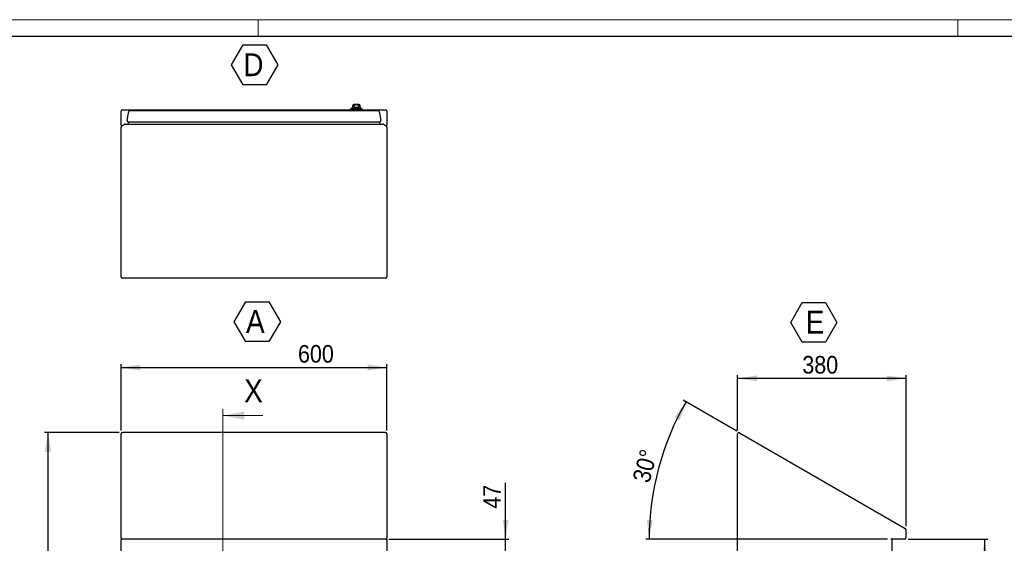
# Model space of a CAD drawing. Header units: millimetres. Extents: x 0 to 6308, y -1 to 4454.
# Tile 5 of 6: x 2615 to 4837, y 3272 to 4454. Entities that reach past the tile are written whole.
import ezdxf

# ---------------------------------------------------------------- set-up
doc = ezdxf.new("R2010")
doc.units = ezdxf.units.MM
doc.header["$LTSCALE"] = 7.5
doc.layers.add('SLD-0', color=7, linetype='Continuous')
doc.styles.add('SLDTEXTSTYLE3', font='GOTHIC.TTF', dxfattribs={"width": 0.913})
doc.dimstyles.new('SLDDIMSTYLE1', dxfattribs={"dimtxt": 39.6875, "dimasz": 43.65625, "dimexe": 0, "dimexo": 0.0625, "dimgap": 9.921875, "dimtad": 1, "dimdec": 0, "dimrnd": 1e-09, "dimzin": 12, "dimdsep": 46, "dimtxsty": 'SLDTEXTSTYLE3', "dimsah": 1, "dimcen": 0.09, "dimadec": 0, "dimazin": 3, "dimtfac": 1, "dimtdec": 0, "dimtmove": 0, "dimatfit": 0, "dimfxl": 1, "dimfrac": 2, "dimtolj": 1, "dimtzin": 12, "dimarcsym": 0})
doc.dimstyles.new('SLDDIMSTYLE3', dxfattribs={"dimtxt": 39.6875, "dimasz": 43.65625, "dimexe": 0, "dimexo": 0.0625, "dimgap": 9.921875, "dimtad": 1, "dimrnd": 1e-09, "dimzin": 12, "dimdsep": 46, "dimtxsty": 'SLDTEXTSTYLE3', "dimsah": 1, "dimcen": 0.09, "dimadec": 0, "dimazin": 3, "dimtfac": 1, "dimtofl": 0, "dimtmove": 0, "dimatfit": 3, "dimfxl": 1, "dimfrac": 2, "dimtolj": 1, "dimtzin": 12, "dimarcsym": 0})
doc.dimstyles.new('SLDDIMSTYLE4', dxfattribs={"dimtxt": 39.6875, "dimasz": 43.65625, "dimexe": 0, "dimexo": 0.0625, "dimgap": 9.921875, "dimtad": 1, "dimdec": 4, "dimlfac": 7.5, "dimzin": 12, "dimdsep": 46, "dimtxsty": 'SLDTEXTSTYLE3', "dimsah": 1, "dimcen": 0.09, "dimazin": 3, "dimtfac": 1, "dimtofl": 0, "dimtmove": 0, "dimatfit": 3, "dimfxl": 1, "dimfrac": 2, "dimtolj": 1, "dimtzin": 12, "dimarcsym": 0})

# ---------------------------------------------------------------- blocks, each defined once
blk = doc.blocks.new('_D_2')
at = {"layer": 'SLD-0'}
for p, q in [((3712.1, 3281.2), (3712.1, 3408.9)), ((3448.8, 3281.2), (3719.6, 3281.2)), ((3712.1, 3233.8), (3712.1, 3281.2)), ((3332.8, 3233.8), (3719.6, 3233.8)), ((3712.1, 3233.8), (3712.1, 3149.8))]:
    blk.add_line(p, q, dxfattribs=at)
for points in [[(3712.1, 3281.2), (3718.8, 3324.9), (3705.4, 3324.9)], [(3712.1, 3233.8), (3705.4, 3190.1), (3718.8, 3190.1)]]:
    blk.add_solid(points, dxfattribs=at)
at = {"layer": 'SLD-0', "insert": (3661.4, 3350.3), "char_height": 39.69, "attachment_point": 1, "rotation": 90, "style": 'SLDTEXTSTYLE3'}
blk.add_mtext('47', dxfattribs=at)
blk = doc.blocks.new('_D_6')
at = {"layer": 'SLD-0'}
for p, q in [((2839.8, 3522.2), (2671.8, 3522.2)), ((2679.3, 3522.2), (2679.3, 1681.2)), ((2839.8, 1681.2), (2671.8, 1681.2))]:
    blk.add_line(p, q, dxfattribs=at)
for points in [[(2679.3, 3522.2), (2672.5, 3478.5), (2686, 3478.5)], [(2679.3, 1681.2), (2686, 1724.9), (2672.5, 1724.9)]]:
    blk.add_solid(points, dxfattribs=at)
at = {"layer": 'SLD-0', "insert": (2628.6, 2543.1), "char_height": 39.69, "attachment_point": 1, "rotation": 90, "style": 'SLDTEXTSTYLE3'}
blk.add_mtext('1841', dxfattribs=at)
blk = doc.blocks.new('_D_7')
at = {"layer": 'SLD-0'}
for p, q in [((2844.3, 3526.7), (2844.3, 3676.6)), ((2844.3, 3669.1), (3444.3, 3669.1)), ((3444.3, 3526.7), (3444.3, 3676.6))]:
    blk.add_line(p, q, dxfattribs=at)
for points in [[(2844.3, 3669.1), (2887.9, 3662.4), (2887.9, 3675.8)], [(3444.3, 3669.1), (3400.6, 3675.8), (3400.6, 3662.4)]]:
    blk.add_solid(points, dxfattribs=at)
at = {"layer": 'SLD-0', "insert": (3243.5, 3719.8), "char_height": 39.69, "attachment_point": 1, "style": 'SLDTEXTSTYLE3'}
blk.add_mtext('600', dxfattribs=at)
blk = doc.blocks.new('SW_NOTE_0_7')
at = {"layer": 'SLD-0', "color": 0}
for p, q in [((-26.6, 39.6), (-0.6, 84.7)), ((-0.6, 84.7), (51.5, 84.7)), ((51.5, 84.7), (77.6, 39.6)), ((-0.6, -5.5), (-26.6, 39.6)), ((77.6, 39.6), (51.5, -5.5)), ((51.5, -5.5), (-0.6, -5.5))]:
    blk.add_line(p, q, dxfattribs=at)
at = {"layer": 'SLD-0', "color": 0, "insert": (0, 65.9), "char_height": 51.6, "attachment_point": 1, "style": 'SLDTEXTSTYLE3'}
blk.add_mtext('A', dxfattribs=at)
blk = doc.blocks.new('_D_8')
at = {"layer": 'SLD-0'}
for p, q in [((4235.6, 3526.7), (4235.6, 3651.9)), ((4615.6, 3644.4), (4235.6, 3644.4)), ((4615.6, 3310.8), (4615.6, 3651.9))]:
    blk.add_line(p, q, dxfattribs=at)
for points in [[(4235.6, 3644.4), (4279.2, 3637.7), (4279.2, 3651.1)], [(4615.6, 3644.4), (4571.9, 3651.1), (4571.9, 3637.7)]]:
    blk.add_solid(points, dxfattribs=at)
at = {"layer": 'SLD-0', "insert": (4381.6, 3695.1), "char_height": 39.69, "attachment_point": 1, "style": 'SLDTEXTSTYLE3'}
blk.add_mtext('380', dxfattribs=at)
blk = doc.blocks.new('_D_9')
at = {"layer": 'SLD-0'}
for p, q in [((4620.1, 3281.2), (4800.5, 3281.2)), ((4793, 3281.2), (4793, 1681.2)), ((4588.1, 1681.2), (4800.5, 1681.2))]:
    blk.add_line(p, q, dxfattribs=at)
for points in [[(4793, 3281.2), (4786.3, 3237.5), (4799.7, 3237.5)], [(4793, 1681.2), (4799.7, 1724.9), (4786.3, 1724.9)]]:
    blk.add_solid(points, dxfattribs=at)
at = {"layer": 'SLD-0', "insert": (4742.3, 2422.6), "char_height": 39.69, "attachment_point": 1, "rotation": 90, "style": 'SLDTEXTSTYLE3'}
blk.add_mtext('1600', dxfattribs=at)
blk = doc.blocks.new('_D_10')
at = {"layer": 'SLD-0'}
for p, q in [((4233.6, 3525.5), (4112.6, 3595.4)), ((4574, 3281.2), (4028.5, 3281.2))]:
    blk.add_line(p, q, dxfattribs=at)
blk.add_arc((4656.8, 3281.2), 620.8, 150, 180, dxfattribs=at)
for points in [[(4119.1, 3591.6), (4092.7, 3556.2), (4104.6, 3549.9)], [(4036, 3281.2), (4044.2, 3324.6), (4030.8, 3325.1)]]:
    blk.add_solid(points, dxfattribs=at)
at = {"layer": 'SLD-0', "insert": (3997.8, 3416.5), "char_height": 39.69, "attachment_point": 1, "rotation": 75, "style": 'SLDTEXTSTYLE3'}
blk.add_mtext('30°', dxfattribs=at)
blk = doc.blocks.new('SW_NOTE_0_8')
at = {"layer": 'SLD-0', "color": 0}
for p, q in [((-33.6, 39.6), (-7.6, 84.7)), ((-7.6, 84.7), (44.5, 84.7)), ((44.5, 84.7), (70.5, 39.6)), ((-7.6, -5.5), (-33.6, 39.6)), ((70.5, 39.6), (44.5, -5.5)), ((44.5, -5.5), (-7.6, -5.5))]:
    blk.add_line(p, q, dxfattribs=at)
at = {"layer": 'SLD-0', "color": 0, "insert": (0, 65.9), "char_height": 51.6, "attachment_point": 1, "style": 'SLDTEXTSTYLE3'}
blk.add_mtext('E', dxfattribs=at)
blk = doc.blocks.new('SW_NOTE_0_10')
at = {"layer": 'SLD-0', "color": 0}
for p, q in [((-26.5, 39.6), (-0.4, 84.7)), ((-0.4, 84.7), (51.7, 84.7)), ((51.7, 84.7), (77.7, 39.6)), ((-0.4, -5.5), (-26.5, 39.6)), ((77.7, 39.6), (51.7, -5.5)), ((51.7, -5.5), (-0.4, -5.5))]:
    blk.add_line(p, q, dxfattribs=at)
at = {"layer": 'SLD-0', "color": 0, "insert": (0, 65.9), "char_height": 51.6, "attachment_point": 1, "style": 'SLDTEXTSTYLE3'}
blk.add_mtext('D', dxfattribs=at)

msp = doc.modelspace()

# ---------------------------------------------------------------- linework, layer by layer
at = {"color": 7, "linetype": 'Continuous', "lineweight": 18}
for p, q in [((6307.526093, 4454.389641), (0.026093, 4454.389641)), ((3153.776093, 4416.889641), (3153.776093, 4454.389641)), ((4732.526093, 4416.889641), (4732.526093, 4454.389641)), ((3073.897524, 3575.379029), (3073.897524, 1614.579701)), ((3163.897524, 3560.379029), (3073.897524, 3560.379029))]:
    msp.add_line(p, q, dxfattribs=at)
at = {"color": 7, "linetype": 'Continuous', "lineweight": 25}
for p, q in [((37.526093, 4416.889641), (6270.026093, 4416.889641)), ((2844.255565, 4216.626506), (2844.255565, 4247.694722)), ((2847.255565, 4250.694722), (3361.255565, 4250.694722)), ((2858.049551, 4227.221471), (2861.528763, 4246.953062)), ((2864.483186, 4249.432117), (3424.027944, 4249.432117)), ((3363.755565, 4253.932117), (3361.255565, 4251.432117)), ((3361.255565, 4251.432117), (3361.255565, 4249.932117)), ((3361.255565, 4251.432117), (3389.255565, 4251.432117)), ((3361.255565, 4249.932117), (3389.255565, 4249.932117)), ((3386.755565, 4253.932117), (3363.755565, 4253.932117)), ((3365.255564, 4249.932117), (3365.255564, 4249.432117)), ((3365.505566, 4254.632117), (3385.005564, 4254.632117)), ((3366.755565, 4259.732117), (3366.755565, 4256.798181)), ((3380.755565, 4262.732117), (3369.755565, 4262.732117)), ((3369.77834, 4259.732117), (3369.77834, 4257.132117)), ((3369.77834, 4257.132117), (3380.732791, 4257.132117)), ((3370.67299, 4249.432117), (3370.67299, 4249.932117)), ((3379.838141, 4249.932117), (3379.838141, 4249.432117)), ((3380.732791, 4257.132117), (3380.732791, 4259.732117)), ((3383.755565, 4256.798181), (3383.755565, 4259.732117)), ((3385.255567, 4249.432117), (3385.255567, 4249.932117)), ((3389.255565, 4251.432117), (3386.755565, 4253.932117)), ((3389.255565, 4249.932117), (3389.255565, 4251.432117)), ((3389.255565, 4250.694722), (3441.255565, 4250.694722)), ((3426.982368, 4246.953062), (3430.461579, 4227.221471)), ((3444.255565, 4247.694722), (3444.255565, 4216.626506)), ((2861.504199, 4223.700527), (2859.228441, 4218.694722)), ((2861.003974, 4223.700527), (3427.507156, 4223.700527)), ((3427.006932, 4223.700527), (3429.282689, 4218.694722)), ((2844.255565, 4216.626506), (2844.255565, 4211.133021)), ((2844.255565, 3873.694722), (2844.255565, 4211.133021)), ((2845.534836, 4213.590477), (2852.04962, 4218.152178)), ((2853.77035, 4218.694722), (3434.740781, 4218.694722)), ((3436.46151, 4218.152178), (3442.976295, 4213.590477)), ((3444.255565, 4211.133021), (3444.255565, 4216.626506)), ((3444.255565, 4211.133021), (3444.255565, 3873.694722)), ((3441.255565, 3870.694722), (2847.255565, 3870.694722)), ((2844.255565, 3303.270048), (2844.255565, 3519.199048)), ((3441.255565, 3522.199048), (2847.255565, 3522.199048)), ((3444.255565, 3519.199048), (3444.255565, 3303.270048)), ((4235.559832, 1684.202098), (4235.559832, 3519.199048)), ((4240.059832, 3521.797125), (4614.059832, 3305.868124)), ((2844.255565, 3284.202098), (2844.255565, 3303.270048)), ((3444.255565, 3303.270048), (3444.255565, 3284.202098)), ((4615.559832, 3303.270048), (4615.559832, 3284.202098)), ((2844.255565, 3284.202098), (2844.255565, 3279.702098)), ((2844.255565, 1684.202098), (2844.255565, 3279.702098)), ((3441.255565, 3281.202098), (2847.255565, 3281.202098)), ((3444.255565, 3279.702098), (3444.255565, 3284.202098)), ((3444.255565, 3279.702098), (3444.255565, 1684.202098)), ((4612.559832, 3281.202098), (4581.491616, 3281.202098)), ((4583.559832, 3279.702098), (4583.559832, 1684.202098))]:
    msp.add_line(p, q, dxfattribs=at)
for centre, radius, start, end in [((2847.255565, 4247.694722), 3, 90, 180), ((2864.483186, 4246.432117), 3, 90, 170), ((3366.005565, 4253.382117), 1.25, 90, 153.896118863), ((3366.005565, 4254.633117), 0.5, 120, 180.114591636), ((3364.755565, 4256.798181), 2, 300, 0), ((3369.755565, 4259.732117), 3, 90, 180), ((3380.755565, 4259.732117), 3, 0, 90), ((3385.755565, 4256.798181), 2, 180, 240), ((3384.505565, 4253.382117), 1.25, 26.103881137, 90), ((3384.505565, 4254.633117), 0.5, 359.885408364, 60), ((3424.027944, 4246.432117), 3, 10, 90), ((3441.255565, 4247.694722), 3, 0, 90), ((2861.003974, 4226.700527), 3, 170, 270), ((3427.507156, 4226.700527), 3, 270, 10), ((2847.255565, 4211.133021), 3, 125, 180), ((2853.77035, 4215.694722), 3, 90, 125), ((3434.740781, 4215.694722), 3, 55, 90), ((3441.255565, 4211.133021), 3, 0, 55), ((2847.255565, 3873.694722), 3, 180, 270), ((3441.255565, 3873.694722), 3, 270, 0), ((2847.255565, 3519.199048), 3, 90, 180), ((3441.255565, 3519.199048), 3, 0, 90), ((4238.559832, 3519.199048), 3, 60, 180), ((4612.559832, 3303.270048), 3, 0, 60), ((2847.255565, 3284.202098), 3, 180, 270), ((3441.255565, 3284.202098), 3, 270, 0), ((4585.059832, 3279.702098), 1.5, 90, 180), ((4612.559832, 3284.202098), 3, 270, 0)]:
    msp.add_arc(centre, radius, start, end, dxfattribs=at)
msp.add_open_spline([(3369.77834, 4259.732117), (3369.791306, 4259.899774), (3369.821175, 4260.285967), (3370.091159, 4260.864611), (3370.648704, 4261.506139), (3371.772463, 4262.1695), (3373.401806, 4262.50688), (3375.17283, 4262.580684), (3376.805666, 4262.529137), (3378.169624, 4262.299949), (3379.29983, 4261.869746), (3380.08051, 4261.309662), (3380.584126, 4260.598204), (3380.727693, 4260.054036), (3380.732281, 4259.764335), (3380.732791, 4259.732117)], degree=3, knots=[0, 0, 0, 0, 0.03692462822, 0.08505489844, 0.1377087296, 0.22274777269, 0.36756696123, 0.49990902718, 0.61408116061, 0.7277999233, 0.80341078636, 0.8795057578, 0.93602531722, 0.99288529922, 1, 1, 1, 1], dxfattribs=at)
at = {"color": 7, "linetype": 'Continuous', "lineweight": 18}
msp.add_solid([(3073.897524, 3560.379029), (3122.647524, 3551.004029), (3122.647524, 3569.754029)], dxfattribs=at)

# ---------------------------------------------------------------- block references
at = {"layer": 'SLD-0'}
for name, p in [('SW_NOTE_0_10', (3120.058513, 4312.547075)), ('SW_NOTE_0_7', (3126.287023, 3732.93247)), ('SW_NOTE_0_8', (4389.141148, 3731.411172))]:
    msp.add_blockref(name, p, dxfattribs=at)

# ---------------------------------------------------------------- texts
at = {"color": 7, "linetype": 'Continuous', "insert": (3122.049082, 3642.279634), "char_height": 51.59375, "attachment_point": 1, "style": 'SLDTEXTSTYLE3'}
msp.add_mtext('X', dxfattribs=at)

# ---------------------------------------------------------------- dimensions: what is measured, and where the dimension line sits
at = {"layer": 'SLD-0'}
for base, p1, p2, picture, middle in [((3444.255565, 3669.132492), (2844.255565, 3519.199048), (3444.255565, 3519.199048), '_D_7', (3287.522496, 3669.132492)), ((4235.559832, 3644.395201), (4615.559832, 3303.270048), (4235.559832, 3519.199048), '_D_8', (4425.559832, 3644.395201))]:
    dim = msp.add_linear_dim(base=base, p1=p1, p2=p2, dimstyle='SLDDIMSTYLE3', dxfattribs=at)
    dim.commit()
    dim.dimension.update_dxf_attribs({"geometry": picture, "text_midpoint": middle, "dimtype": 160})
dim = msp.add_angular_dim_2l(base=(4057.121852, 3441.880723), line1=((4240.059832, 3521.797125), (4614.059832, 3305.868124)), line2=((4612.559832, 3281.202098), (4581.491616, 3281.202098)), dimstyle='SLDDIMSTYLE4', dxfattribs=at)
dim.commit()
dim.dimension.update_dxf_attribs({"geometry": '_D_10', "text_midpoint": (4057.121852, 3441.880723), "dimtype": 162})
for base, p1, p2, dimstyle, picture, middle in [((2679.255565, 1681.202098), (2847.255565, 3522.199048), (2847.255565, 1681.202098), 'SLDDIMSTYLE3', '_D_6', (2679.255565, 2601.700573)), ((3712.101335, 3281.202098), (3325.255565, 3233.802098), (3441.255565, 3281.202098), 'SLDDIMSTYLE1', '_D_2', (3712.101335, 3379.615129)), ((4793.001081, 1681.202098), (4612.559832, 3281.202098), (4580.559832, 1681.202098), 'SLDDIMSTYLE3', '_D_9', (4793.001081, 2481.202098))]:
    dim = msp.add_linear_dim(base=base, p1=p1, p2=p2, angle=90, dimstyle=dimstyle, dxfattribs=at)
    dim.commit()
    dim.dimension.update_dxf_attribs({"geometry": picture, "text_midpoint": middle, "dimtype": 160})

doc.saveas('drawing.dxf')
